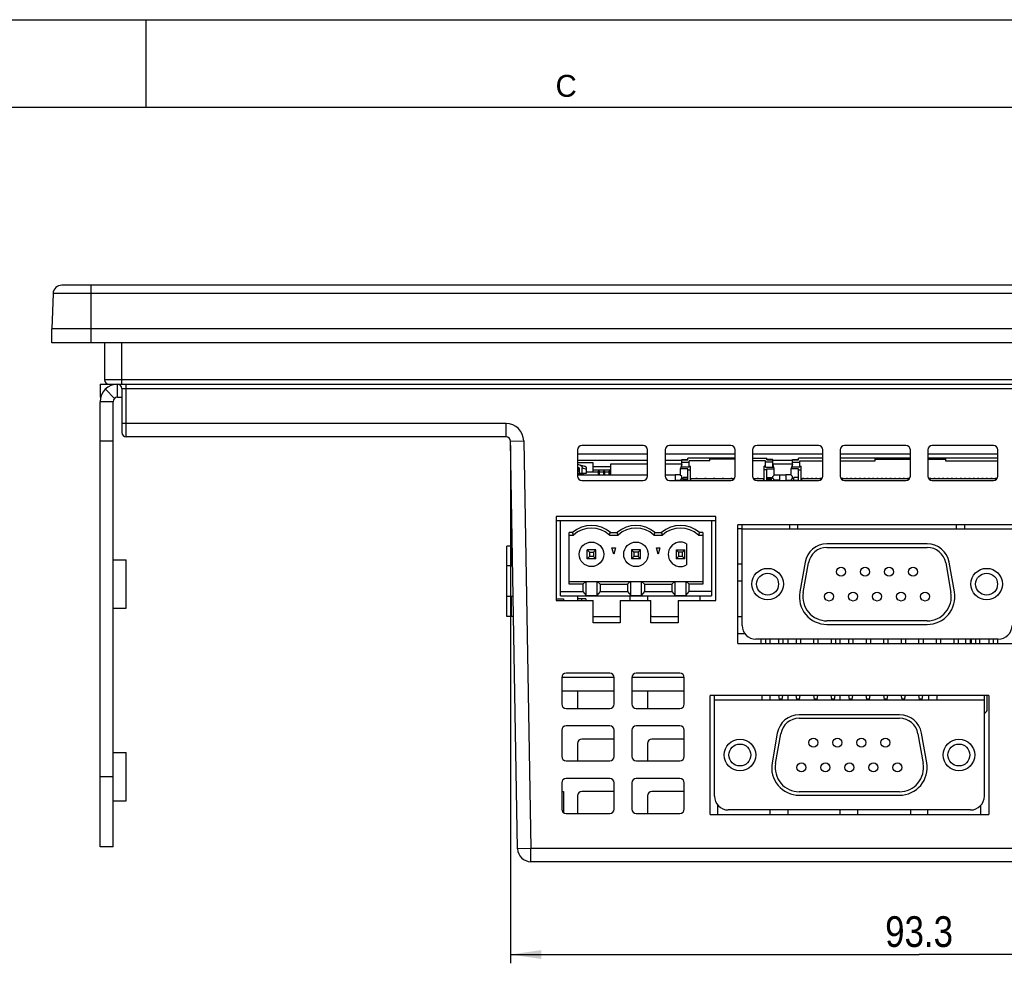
# Model space of a CAD drawing. Header units: millimetres. Extents: x 0 to 594, y 0 to 420.
# Tile 15 of 18: x 160 to 272, y 312 to 420. Entities that reach past the tile are written whole.
import ezdxf

# ---------------------------------------------------------------- set-up
doc = ezdxf.new("R2010")
doc.units = ezdxf.units.MM
doc.header["$LTSCALE"] = 32.67
doc.layers.get('0').update_dxf_attribs({"linetype": 'CONTINUOUS'})
doc.layers.add('3_ALL_AXES', color=7, linetype='CONTINUOUS')
doc.styles.get("Standard").update_dxf_attribs({"font": 'txt', "width": 0.85})
doc.styles.add('TEXTSTYLE_2', font='trium.ttf')
doc.dimstyles.new('DIMSTYLE_4', dxfattribs={"dimtxt": 3.5, "dimasz": 3.5, "dimexe": 1, "dimexo": 0.5, "dimgap": 0.875, "dimtad": 1, "dimdec": 1, "dimdsep": 46, "dimtxsty": 'STANDARD', "dimblk": '_FILLED', "dimblk1": '_FILLED', "dimblk2": '_FILLED', "dimcen": 0.09, "dimadec": 4, "dimazin": 2, "dimtp": 0.15, "dimtm": 0.15, "dimtfac": 1, "dimtdec": 1, "dimtofl": 0, "dimtmove": 0, "dimatfit": 3, "dimldrblk": '_FILLED', "dimfxl": 1, "dimtolj": 1, "dimarcsym": 0})

# ---------------------------------------------------------------- blocks, each defined once
blk = doc.blocks.new('_FILLED')
at = {"color": 0, "linetype": 'BYBLOCK'}
blk.add_solid([(0, 0), (-1, 0.143), (-1, -0.143)], dxfattribs=at)
blk = doc.blocks.new('*D6')
at = {"color": 2, "linetype": 'CONTINUOUS'}
for p, q in [((215.6, 371.41), (215.6, 312.3)), ((308.88, 371.41), (308.88, 312.3)), ((215.6, 313.3), (262.24, 313.3)), ((308.88, 313.3), (262.24, 313.3))]:
    blk.add_line(p, q, dxfattribs=at)
at = {"color": 2, "linetype": 'CONTINUOUS', "xscale": 3.5, "yscale": 3.5, "zscale": 3.5, "rotation": 180}
blk.add_blockref('_FILLED', (215.6, 313.3), dxfattribs=at)
at = {"color": 2, "linetype": 'CONTINUOUS', "xscale": 3.5, "yscale": 3.5, "zscale": 3.5}
blk.add_blockref('_FILLED', (308.88, 313.3), dxfattribs=at)
at = {"color": 2, "linetype": 'CONTINUOUS', "insert": (262.24, 317.67), "char_height": 3.5, "width": 14.625, "attachment_point": 2, "line_spacing_factor": 0.9}
blk.add_mtext('93.3', dxfattribs=at)

msp = doc.modelspace()

# ---------------------------------------------------------------- linework, layer by layer
at = {"color": 2, "linetype": 'CONTINUOUS'}
msp.add_line((0, 420), (594, 420), dxfattribs=at)
at = {"color": 7, "linetype": 'CONTINUOUS'}
for p, q in [((174, 410), (174, 420)), ((20, 410), (570.21398, 410)), ((360.10082, 389.69875), (164.3814, 389.69875)), ((163.38201, 388.73365), (163.24111, 384.69875)), ((163.24111, 383.09875), (163.24111, 384.69875)), ((361.24111, 384.69875), (163.24111, 384.69875)), ((361.24111, 383.09875), (163.24111, 383.09875)), ((169.24111, 383.09875), (169.24111, 378.89875)), ((168.74111, 378.39875), (168.74111, 376.89875)), ((168.74111, 378.39875), (355.74111, 378.39875)), ((171.24111, 377.89875), (171.24111, 372.89875)), ((168.74111, 325.59875), (168.74111, 376.39875)), ((215.10319, 372.39875), (171.74111, 372.39875)), ((216.41539, 325.37258), (215.60312, 371.90748)), ((230.74111, 371.39875), (223.74111, 371.39875)), ((240.74111, 371.39875), (233.74111, 371.39875)), ((250.74111, 371.39875), (243.74111, 371.39875)), ((260.74111, 371.39875), (253.74111, 371.39875)), ((270.74111, 371.39875), (263.74111, 371.39875)), ((223.24111, 370.89875), (223.24111, 367.89875)), ((231.24111, 370.39875), (223.24111, 370.39875)), ((231.24111, 367.89875), (231.24111, 370.89875)), ((233.24111, 370.89875), (233.24111, 367.89875)), ((241.24111, 370.39875), (233.24111, 370.39875)), ((235.84111, 369.74993), (235.84111, 369.94871)), ((241.24111, 369.94868), (235.84111, 369.94871)), ((238.34111, 369.6328), (238.34111, 369.94869)), ((241.24111, 369.83544), (238.34111, 369.83544)), ((241.24111, 367.89875), (241.24111, 370.89875)), ((243.24111, 370.89875), (243.24111, 367.89875)), ((251.24111, 370.39875), (243.24111, 370.39875)), ((243.24111, 369.94871), (244.84111, 369.94871)), ((244.84111, 369.74993), (244.84111, 369.94871)), ((248.49111, 369.74993), (248.49111, 369.94871)), ((251.24111, 369.94871), (248.49111, 369.94871)), ((251.24111, 367.89875), (251.24111, 370.89875)), ((253.24111, 370.89875), (253.24111, 367.89875)), ((261.24111, 370.39875), (253.24111, 370.39875)), ((261.24111, 369.94868), (253.24111, 369.94871)), ((257.24111, 369.6328), (257.24111, 369.94869)), ((257.24111, 369.83544), (261.24111, 369.83544)), ((261.24111, 367.89875), (261.24111, 370.89875)), ((263.24111, 370.89875), (263.24111, 367.89875)), ((271.24111, 370.39875), (263.24111, 370.39875)), ((271.24111, 369.94871), (263.24111, 369.94868)), ((263.24111, 369.83544), (265.24111, 369.83544)), ((265.24111, 369.94869), (265.24111, 369.6328)), ((271.24111, 367.89875), (271.24111, 370.89875)), ((231.24111, 369.69875), (223.24111, 369.69875)), ((223.24111, 369.44875), (224.99111, 369.44875)), ((223.24111, 369.25624), (224.03096, 369.0446)), ((223.44111, 368.84551), (223.24111, 368.89734)), ((223.44111, 368.7051), (223.24111, 368.80441)), ((223.44111, 368.64565), (223.29893, 368.68032)), ((223.30033, 368.87788), (223.44111, 368.74523)), ((223.44111, 368.84551), (223.44111, 368.24875)), ((223.78611, 368.24875), (223.78611, 368.84164)), ((224.29111, 368.24875), (224.29111, 368.70556)), ((224.99111, 369.44875), (224.99111, 368.37875)), ((224.99111, 368.99875), (227.04111, 368.99875)), ((227.04111, 368.01875), (227.04111, 369.31875)), ((227.04111, 369.31875), (231.24111, 369.31875)), ((235.14111, 369.69875), (233.24111, 369.69875)), ((233.24111, 369.31875), (235.14111, 369.31875)), ((235.14111, 369.25915), (234.99111, 368.79062)), ((234.99111, 367.99875), (234.99111, 368.79062)), ((235.84111, 368.73205), (234.99111, 368.73205)), ((235.14111, 369.78782), (235.84111, 369.78782)), ((235.14111, 368.90775), (235.14111, 369.7878)), ((235.14111, 369.51566), (235.99111, 369.51566)), ((235.99111, 368.90775), (235.14111, 368.90775)), ((235.84111, 367.39875), (235.84111, 368.73205)), ((235.99111, 368.90775), (235.99111, 369.6328)), ((238.34111, 369.6328), (235.99111, 369.6328)), ((235.99111, 369.02488), (236.14111, 369.02488)), ((236.14111, 367.39875), (236.14111, 369.02488)), ((244.69111, 369.6328), (243.24111, 369.6328)), ((244.54111, 367.39875), (244.54111, 369.02488)), ((244.69111, 369.02488), (244.54111, 369.02488)), ((244.69111, 368.90775), (244.69111, 369.6328)), ((245.54111, 369.51566), (244.69111, 369.51566)), ((244.69111, 368.90775), (245.54111, 368.90775)), ((245.54111, 369.78782), (244.84111, 369.78782)), ((244.84111, 367.39875), (244.84111, 368.73205)), ((244.84111, 368.73205), (245.69111, 368.73205)), ((245.54111, 368.90775), (245.54111, 369.7878)), ((247.79111, 369.69875), (245.54111, 369.69875)), ((245.54111, 369.31875), (247.79111, 369.31875)), ((245.69111, 368.79062), (245.54111, 369.25915)), ((245.69111, 367.99875), (245.69111, 368.79062)), ((247.79111, 369.25915), (247.64111, 368.79062)), ((247.64111, 367.99875), (247.64111, 368.79062)), ((248.49111, 368.73205), (247.64111, 368.73205)), ((247.79111, 368.90775), (247.79111, 369.78782)), ((247.79111, 369.78782), (248.49111, 369.78782)), ((247.79111, 369.51566), (248.64111, 369.51566)), ((248.64111, 368.90775), (247.79111, 368.90775)), ((248.49111, 367.40154), (248.49111, 368.73205)), ((248.64111, 368.90775), (248.64111, 369.6328)), ((248.64111, 369.6328), (251.24111, 369.6328)), ((248.64111, 369.02488), (248.79111, 369.02488)), ((248.79111, 367.40154), (248.79111, 369.02488)), ((253.24111, 369.6328), (257.24111, 369.6328)), ((265.24111, 369.6328), (271.24111, 369.6328)), ((223.24111, 368.49875), (223.44111, 368.49875)), ((223.78701, 368.14875), (223.24111, 368.14875)), ((231.24111, 368.01875), (223.24111, 368.01875)), ((223.44111, 368.24875), (224.29111, 368.24875)), ((224.29111, 368.37875), (225.61611, 368.37875)), ((224.99111, 368.63875), (227.04111, 368.63875)), ((225.61611, 368.47916), (225.61611, 368.01875)), ((225.61611, 368.47916), (225.76611, 368.47916)), ((225.76611, 368.01875), (225.76611, 368.47916)), ((225.76611, 368.37875), (226.21611, 368.37875)), ((226.21611, 368.47916), (226.21611, 368.01875)), ((226.21611, 368.47916), (226.36611, 368.47916)), ((226.36611, 368.01875), (226.36611, 368.47916)), ((226.36611, 368.37875), (226.81611, 368.37875)), ((226.81611, 368.47916), (226.81611, 368.01875)), ((226.81611, 368.47916), (226.96611, 368.47916)), ((226.96611, 368.01875), (226.96611, 368.47916)), ((226.96611, 368.37875), (227.04111, 368.37875)), ((234.39111, 368.01875), (233.24111, 368.01875)), ((234.39111, 368.04875), (234.39111, 367.44875)), ((234.94111, 368.04875), (234.39111, 368.04875)), ((235.14111, 367.84875), (234.94111, 368.04875)), ((234.99111, 368.01875), (234.97111, 368.01875)), ((234.99111, 367.44875), (235.14111, 367.64875)), ((235.14111, 367.64875), (235.14111, 367.84875)), ((235.29111, 367.42091), (235.29111, 367.75939)), ((235.84111, 367.75939), (235.29111, 367.75939)), ((235.84111, 367.55196), (235.29111, 367.55196)), ((235.84111, 368.61492), (236.14111, 368.61492)), ((236.19111, 367.39875), (236.19111, 367.61875)), ((236.19111, 367.61875), (241.15461, 367.61875)), ((236.76611, 367.61875), (236.76611, 367.64875)), ((236.91611, 367.64875), (236.76611, 367.64875)), ((236.91611, 367.64875), (236.91611, 367.61875)), ((237.76611, 367.61875), (237.76611, 367.64875)), ((237.91611, 367.64875), (237.76611, 367.64875)), ((237.91611, 367.64875), (237.91611, 367.61875)), ((238.76611, 367.61875), (238.76611, 367.64875)), ((238.91611, 367.64875), (238.76611, 367.64875)), ((238.91611, 367.64875), (238.91611, 367.61875)), ((239.76611, 367.61875), (239.76611, 367.64875)), ((239.91611, 367.64875), (239.76611, 367.64875)), ((239.91611, 367.64875), (239.91611, 367.61875)), ((240.76611, 367.61875), (240.76611, 367.64875)), ((240.91611, 367.64875), (240.76611, 367.64875)), ((240.91611, 367.64875), (240.91611, 367.61875)), ((243.32761, 367.61875), (244.49111, 367.61875)), ((243.76611, 367.61875), (243.76611, 367.64875)), ((243.91611, 367.64875), (243.76611, 367.64875)), ((243.91611, 367.64875), (243.91611, 367.61875)), ((244.49111, 367.61875), (244.49111, 367.39875)), ((244.84111, 368.61492), (244.54111, 368.61492)), ((244.84111, 367.75939), (245.39111, 367.75939)), ((245.39111, 367.55196), (244.84111, 367.55196)), ((245.39111, 367.42091), (245.39111, 367.75939)), ((245.74111, 368.04875), (245.54111, 367.84875)), ((245.54111, 367.64875), (245.54111, 367.84875)), ((245.54111, 367.64875), (245.69111, 367.44875)), ((245.71111, 368.01875), (245.69111, 368.01875)), ((245.74111, 368.04875), (246.29111, 368.04875)), ((246.29111, 368.04875), (246.29111, 367.44875)), ((247.04111, 368.01875), (246.29111, 368.01875)), ((247.04111, 368.04875), (247.04111, 367.44875)), ((247.59111, 368.04875), (247.04111, 368.04875)), ((247.79111, 367.84875), (247.59111, 368.04875)), ((247.64111, 368.01875), (247.62111, 368.01875)), ((247.64111, 367.44875), (247.79111, 367.64875)), ((247.79111, 367.64875), (247.79111, 367.84875)), ((247.94111, 367.39875), (247.94111, 367.75939)), ((248.49111, 367.75939), (247.94111, 367.75939)), ((248.49111, 368.61492), (248.79111, 368.61492)), ((248.84111, 367.39875), (248.84111, 367.61875)), ((248.84111, 367.61875), (251.15461, 367.61875)), ((248.91611, 367.61875), (248.91611, 367.64875)), ((249.06611, 367.64875), (248.91611, 367.64875)), ((249.06611, 367.64875), (249.06611, 367.61875)), ((249.41611, 367.61875), (249.41611, 367.64875)), ((249.56611, 367.64875), (249.41611, 367.64875)), ((249.56611, 367.64875), (249.56611, 367.61875)), ((249.91611, 367.61875), (249.91611, 367.64875)), ((250.06611, 367.64875), (249.91611, 367.64875)), ((250.06611, 367.64875), (250.06611, 367.61875)), ((250.41611, 367.61875), (250.41611, 367.64875)), ((250.56611, 367.64875), (250.41611, 367.64875)), ((250.56611, 367.64875), (250.56611, 367.61875)), ((250.91611, 367.61875), (250.91611, 367.64875)), ((251.06611, 367.64875), (250.91611, 367.64875)), ((251.06611, 367.64875), (251.06611, 367.61875)), ((253.32761, 367.61875), (261.15461, 367.61875)), ((253.41611, 367.61875), (253.41611, 367.64875)), ((253.56611, 367.64875), (253.41611, 367.64875)), ((253.56611, 367.64875), (253.56611, 367.61875)), ((253.91611, 367.61875), (253.91611, 367.64875)), ((254.06611, 367.64875), (253.91611, 367.64875)), ((254.06611, 367.64875), (254.06611, 367.61875)), ((254.41611, 367.61875), (254.41611, 367.64875)), ((254.56611, 367.64875), (254.41611, 367.64875)), ((254.56611, 367.64875), (254.56611, 367.61875)), ((254.91611, 367.61875), (254.91611, 367.64875)), ((255.06611, 367.64875), (254.91611, 367.64875)), ((255.06611, 367.64875), (255.06611, 367.61875)), ((255.41611, 367.61875), (255.41611, 367.64875)), ((255.56611, 367.64875), (255.41611, 367.64875)), ((255.56611, 367.64875), (255.56611, 367.61875)), ((255.91611, 367.61875), (255.91611, 367.64875)), ((256.06611, 367.64875), (255.91611, 367.64875)), ((256.06611, 367.64875), (256.06611, 367.61875)), ((256.41611, 367.61875), (256.41611, 367.64875)), ((256.56611, 367.64875), (256.41611, 367.64875)), ((256.56611, 367.64875), (256.56611, 367.61875)), ((256.91611, 367.61875), (256.91611, 367.64875)), ((257.06611, 367.64875), (256.91611, 367.64875)), ((257.06611, 367.64875), (257.06611, 367.61875)), ((257.41611, 367.61875), (257.41611, 367.64875)), ((257.56611, 367.64875), (257.41611, 367.64875)), ((257.56611, 367.64875), (257.56611, 367.61875)), ((257.91611, 367.61875), (257.91611, 367.64875)), ((258.06611, 367.64875), (257.91611, 367.64875)), ((258.06611, 367.64875), (258.06611, 367.61875)), ((258.41611, 367.61875), (258.41611, 367.64875)), ((258.56611, 367.64875), (258.41611, 367.64875)), ((258.56611, 367.64875), (258.56611, 367.61875)), ((258.91611, 367.61875), (258.91611, 367.64875)), ((259.06611, 367.64875), (258.91611, 367.64875)), ((259.06611, 367.64875), (259.06611, 367.61875)), ((259.41611, 367.61875), (259.41611, 367.64875)), ((259.56611, 367.64875), (259.41611, 367.64875)), ((259.56611, 367.64875), (259.56611, 367.61875)), ((259.91611, 367.61875), (259.91611, 367.64875)), ((260.06611, 367.64875), (259.91611, 367.64875)), ((260.06611, 367.64875), (260.06611, 367.61875)), ((260.41611, 367.61875), (260.41611, 367.64875)), ((260.56611, 367.64875), (260.41611, 367.64875)), ((260.56611, 367.64875), (260.56611, 367.61875)), ((260.91611, 367.61875), (260.91611, 367.64875)), ((261.06611, 367.64875), (260.91611, 367.64875)), ((261.06611, 367.64875), (261.06611, 367.61875)), ((263.32761, 367.61875), (271.15461, 367.61875)), ((263.41611, 367.61875), (263.41611, 367.64875)), ((263.56611, 367.64875), (263.41611, 367.64875)), ((263.56611, 367.64875), (263.56611, 367.61875)), ((263.91611, 367.61875), (263.91611, 367.64875)), ((264.06611, 367.64875), (263.91611, 367.64875)), ((264.06611, 367.64875), (264.06611, 367.61875)), ((264.41611, 367.61875), (264.41611, 367.64875)), ((264.56611, 367.64875), (264.41611, 367.64875)), ((264.56611, 367.64875), (264.56611, 367.61875)), ((264.91611, 367.61875), (264.91611, 367.64875)), ((265.06611, 367.64875), (264.91611, 367.64875)), ((265.06611, 367.64875), (265.06611, 367.61875)), ((265.41611, 367.61875), (265.41611, 367.64875)), ((265.56611, 367.64875), (265.41611, 367.64875)), ((265.56611, 367.64875), (265.56611, 367.61875)), ((265.91611, 367.61875), (265.91611, 367.64875)), ((266.06611, 367.64875), (265.91611, 367.64875)), ((266.06611, 367.64875), (266.06611, 367.61875)), ((266.41611, 367.61875), (266.41611, 367.64875)), ((266.56611, 367.64875), (266.41611, 367.64875)), ((266.56611, 367.64875), (266.56611, 367.61875)), ((266.91611, 367.61875), (266.91611, 367.64875)), ((267.06611, 367.64875), (266.91611, 367.64875)), ((267.06611, 367.64875), (267.06611, 367.61875)), ((267.41611, 367.61875), (267.41611, 367.64875)), ((267.56611, 367.64875), (267.41611, 367.64875)), ((267.56611, 367.64875), (267.56611, 367.61875)), ((267.91611, 367.61875), (267.91611, 367.64875)), ((268.06611, 367.64875), (267.91611, 367.64875)), ((268.06611, 367.64875), (268.06611, 367.61875)), ((268.41611, 367.61875), (268.41611, 367.64875)), ((268.56611, 367.64875), (268.41611, 367.64875)), ((268.56611, 367.64875), (268.56611, 367.61875)), ((268.91611, 367.61875), (268.91611, 367.64875)), ((269.06611, 367.64875), (268.91611, 367.64875)), ((269.06611, 367.64875), (269.06611, 367.61875)), ((269.41611, 367.61875), (269.41611, 367.64875)), ((269.56611, 367.64875), (269.41611, 367.64875)), ((269.56611, 367.64875), (269.56611, 367.61875)), ((269.91611, 367.61875), (269.91611, 367.64875)), ((270.06611, 367.64875), (269.91611, 367.64875)), ((270.06611, 367.64875), (270.06611, 367.61875)), ((270.41611, 367.61875), (270.41611, 367.64875)), ((270.56611, 367.64875), (270.41611, 367.64875)), ((270.56611, 367.64875), (270.56611, 367.61875)), ((270.91611, 367.61875), (270.91611, 367.64875)), ((271.06611, 367.64875), (270.91611, 367.64875)), ((271.06611, 367.64875), (271.06611, 367.61875)), ((223.74111, 367.39875), (230.74111, 367.39875)), ((233.74111, 367.39875), (240.74111, 367.39875)), ((234.39111, 367.44875), (234.41611, 367.39875)), ((234.39111, 367.44875), (234.99111, 367.44875)), ((234.99111, 367.39875), (234.99111, 367.44875)), ((235.29111, 367.42091), (234.99111, 367.42091)), ((236.19111, 367.42786), (236.14111, 367.42786)), ((243.74111, 367.39875), (250.74111, 367.39875)), ((244.54111, 367.42786), (244.49111, 367.42786)), ((245.39111, 367.42091), (245.69111, 367.42091)), ((245.69111, 367.39875), (245.69111, 367.44875)), ((246.29111, 367.44875), (245.69111, 367.44875)), ((246.26611, 367.39875), (246.29111, 367.44875)), ((247.04111, 367.44875), (247.06611, 367.39875)), ((247.04111, 367.44875), (247.64111, 367.44875)), ((247.64111, 367.39875), (247.64111, 367.44875)), ((253.74111, 367.39875), (260.74111, 367.39875)), ((263.74111, 367.39875), (270.74111, 367.39875)), ((220.80111, 363.29875), (220.80111, 353.69875)), ((239.04111, 363.29875), (220.80111, 363.29875)), ((239.04111, 353.69875), (239.04111, 363.29875)), ((220.80111, 362.84875), (239.04111, 362.84875)), ((221.30111, 354.24875), (221.30111, 362.84875)), ((238.54111, 362.84875), (238.54111, 354.24875)), ((241.54111, 348.79875), (241.54111, 362.34875)), ((242.04111, 350.87355), (242.04111, 362.34875)), ((247.44611, 362.34875), (247.44611, 361.84875)), ((248.39611, 361.84875), (248.39611, 362.34875)), ((266.49611, 361.84875), (266.49611, 362.34875)), ((267.44611, 361.84875), (267.44611, 362.34875)), ((222.30111, 355.57375), (222.30111, 361.47875)), ((222.68705, 361.47875), (222.30111, 361.47875)), ((222.30111, 361.17875), (222.8015, 361.17875)), ((226.88072, 361.17875), (227.8815, 361.17875)), ((226.99518, 361.47875), (227.76705, 361.47875)), ((231.96072, 361.17875), (232.9615, 361.17875)), ((232.07518, 361.47875), (232.84705, 361.47875)), ((237.04072, 361.17875), (237.54111, 361.17875)), ((237.54111, 361.47875), (237.15517, 361.47875)), ((237.54111, 361.47875), (237.54111, 355.57375)), ((272.85111, 361.84875), (242.04111, 361.84875)), ((215.81273, 359.89875), (215.19111, 359.89875)), ((215.69111, 359.89875), (215.69111, 357.64875)), ((227.38111, 358.97875), (227.18015, 359.72875)), ((227.18015, 359.72875), (227.58207, 359.72875)), ((227.58207, 359.72875), (227.38111, 358.97875)), ((232.46111, 358.97875), (232.26015, 359.72875)), ((232.26015, 359.72875), (232.66207, 359.72875)), ((232.66207, 359.72875), (232.46111, 358.97875)), ((235.70111, 360.19119), (235.70111, 357.76632)), ((263.17301, 360.17375), (251.71921, 360.17375)), ((251.71921, 359.76875), (263.17301, 359.76875)), ((224.34111, 358.47875), (224.34111, 359.47875)), ((224.60906, 359.21081), (224.34111, 359.47875)), ((225.34111, 359.47875), (224.34111, 359.47875)), ((224.60906, 358.7467), (224.34111, 358.47875)), ((224.60906, 359.21081), (224.60906, 358.7467)), ((224.60906, 359.21081), (225.07316, 359.21081)), ((225.07316, 358.7467), (224.60906, 358.7467)), ((225.34111, 359.47875), (225.07316, 359.21081)), ((225.07316, 359.21081), (225.07316, 358.7467)), ((225.07316, 358.7467), (225.34111, 358.47875)), ((225.34111, 358.47875), (225.34111, 359.47875)), ((229.42111, 359.47875), (229.42111, 358.47875)), ((229.42111, 359.47875), (229.68906, 359.21081)), ((230.42111, 359.47875), (229.42111, 359.47875)), ((229.42111, 358.47875), (229.68906, 358.7467)), ((229.68906, 359.21081), (229.68906, 358.7467)), ((230.15316, 359.21081), (229.68906, 359.21081)), ((230.15316, 358.7467), (229.68906, 358.7467)), ((230.42111, 359.47875), (230.15316, 359.21081)), ((230.15316, 359.21081), (230.15316, 358.7467)), ((230.15316, 358.7467), (230.42111, 358.47875)), ((230.42111, 358.47875), (230.42111, 359.47875)), ((234.50111, 359.47875), (234.50111, 358.47875)), ((234.50111, 359.47875), (234.76906, 359.21081)), ((234.50111, 359.47875), (235.50111, 359.47875)), ((234.50111, 358.47875), (234.76906, 358.7467)), ((234.76906, 359.21081), (234.76906, 358.7467)), ((235.23316, 359.21081), (234.76906, 359.21081)), ((235.23316, 358.7467), (234.76906, 358.7467)), ((235.50111, 359.47875), (235.23316, 359.21081)), ((235.23316, 358.7467), (235.23316, 359.21081)), ((235.23316, 358.7467), (235.50111, 358.47875)), ((235.50111, 358.47875), (235.50111, 359.47875)), ((170.24111, 358.34875), (171.74111, 358.34875)), ((171.74111, 352.84875), (171.74111, 358.34875)), ((225.34111, 358.47875), (224.34111, 358.47875)), ((230.42111, 358.47875), (229.42111, 358.47875)), ((235.50111, 358.47875), (234.50111, 358.47875)), ((249.2178, 358.07482), (248.61894, 354.67851)), ((249.01779, 354.60819), (249.61665, 358.00449)), ((265.27558, 358.00449), (265.87444, 354.60819)), ((266.27329, 354.67851), (265.67442, 358.07482)), ((222.30111, 355.88536), (237.54111, 355.88536)), ((223.86611, 355.57375), (222.30111, 355.57375)), ((224.1971, 355.88536), (223.86611, 355.57375)), ((223.86611, 355.57375), (223.86611, 354.74875)), ((224.23611, 354.27559), (224.23611, 355.88536)), ((225.44611, 355.88536), (225.44611, 354.27559)), ((225.81611, 355.57375), (225.48512, 355.88536)), ((225.81611, 355.57375), (225.81611, 354.74875)), ((225.81611, 355.57375), (228.94611, 355.57375)), ((229.2771, 355.88536), (228.94611, 355.57375)), ((228.94611, 355.57375), (228.94611, 354.74875)), ((229.31611, 354.27559), (229.31611, 355.88536)), ((230.52611, 355.88536), (230.52611, 354.27559)), ((230.89611, 355.57375), (230.56512, 355.88536)), ((230.89611, 355.57375), (230.89611, 354.74875)), ((230.89611, 355.57375), (234.02611, 355.57375)), ((234.3571, 355.88536), (234.02611, 355.57375)), ((234.02611, 355.57375), (234.02611, 354.74875)), ((234.39611, 354.27559), (234.39611, 355.88536)), ((235.60611, 355.88536), (235.60611, 354.27559)), ((235.97611, 355.57375), (235.64512, 355.88536)), ((235.97611, 354.74875), (235.97611, 355.57375)), ((237.54111, 355.57375), (235.97611, 355.57375)), ((215.69111, 354.14875), (215.69111, 351.89875)), ((221.30111, 354.74875), (223.86611, 354.74875)), ((221.30111, 354.24875), (238.54111, 354.24875)), ((223.86611, 354.74875), (224.23611, 354.27559)), ((224.23611, 354.27559), (225.44611, 354.27559)), ((225.81611, 354.74875), (225.44611, 354.27559)), ((225.81611, 354.74875), (228.94611, 354.74875)), ((228.94611, 354.74875), (229.31611, 354.27559)), ((229.31611, 354.27559), (230.52611, 354.27559)), ((230.89611, 354.74875), (230.52611, 354.27559)), ((230.89611, 354.74875), (234.02611, 354.74875)), ((234.02611, 354.74875), (234.39611, 354.27559)), ((234.39611, 354.27559), (235.60611, 354.27559)), ((235.60611, 354.27559), (235.97611, 354.74875)), ((238.54111, 354.74875), (235.97611, 354.74875)), ((220.80111, 353.89875), (221.64111, 353.89875)), ((220.80111, 353.69875), (225.02111, 353.69875)), ((221.64111, 353.89875), (221.64111, 353.69875)), ((224.19111, 353.89875), (223.24111, 353.89875)), ((223.69111, 353.89875), (223.69111, 353.69875)), ((225.02111, 351.16714), (225.02111, 353.69875)), ((228.12111, 353.69875), (228.12111, 351.16714)), ((228.12111, 353.69875), (231.62111, 353.69875)), ((231.62111, 351.16714), (231.62111, 353.69875)), ((234.72111, 353.69875), (234.72111, 351.16714)), ((234.72111, 353.69875), (239.04111, 353.69875)), ((170.24111, 352.84875), (171.74111, 352.84875)), ((215.95237, 351.89875), (215.19111, 351.89875)), ((228.12111, 351.16714), (225.02111, 351.16714)), ((234.72111, 351.16714), (231.62111, 351.16714)), ((263.17301, 351.38875), (251.71921, 351.38875)), ((251.71921, 350.98375), (263.17301, 350.98375)), ((271.27631, 349.29875), (243.61591, 349.29875)), ((244.19111, 349.29875), (244.19111, 348.79875)), ((244.69111, 349.29875), (244.69111, 348.79875)), ((246.19111, 349.29875), (246.19111, 348.79875)), ((246.69111, 349.29875), (246.69111, 348.79875)), ((248.19111, 349.29875), (248.19111, 348.79875)), ((248.69111, 349.29875), (248.69111, 348.79875)), ((250.19111, 349.29875), (250.19111, 348.79875)), ((250.69111, 349.29875), (250.69111, 348.79875)), ((252.19111, 349.29875), (252.19111, 348.79875)), ((252.69111, 349.29875), (252.69111, 348.79875)), ((254.19111, 349.29875), (254.19111, 348.79875)), ((254.69111, 349.29875), (254.69111, 348.79875)), ((256.19111, 349.29875), (256.19111, 348.79875)), ((256.69111, 349.29875), (256.69111, 348.79875)), ((258.19111, 349.29875), (258.19111, 348.79875)), ((258.69111, 349.29875), (258.69111, 348.79875)), ((260.19111, 349.29875), (260.19111, 348.79875)), ((260.69111, 349.29875), (260.69111, 348.79875)), ((262.19111, 349.29875), (262.19111, 348.79875)), ((262.69111, 349.29875), (262.69111, 348.79875)), ((264.19111, 349.29875), (264.19111, 348.79875)), ((264.69111, 349.29875), (264.69111, 348.79875)), ((266.19111, 349.29875), (266.19111, 348.79875)), ((266.69111, 349.29875), (266.69111, 348.79875)), ((268.19111, 349.29875), (268.19111, 348.79875)), ((268.69111, 349.29875), (268.69111, 348.79875)), ((270.19111, 349.29875), (270.19111, 348.79875)), ((270.69111, 349.29875), (270.69111, 348.79875)), ((271.24111, 348.79875), (271.24111, 349.29875)), ((226.94111, 345.39875), (221.94111, 345.39875)), ((234.94111, 345.39875), (229.94111, 345.39875)), ((221.44111, 344.94875), (227.44111, 344.94875)), ((221.44111, 344.89875), (221.44111, 341.89875)), ((227.44111, 341.89875), (227.44111, 344.89875)), ((229.44111, 344.94875), (235.44111, 344.94875)), ((229.44111, 344.89875), (229.44111, 341.89875)), ((235.44111, 341.89875), (235.44111, 344.89875)), ((227.44111, 343.34875), (221.44111, 343.34875)), ((235.44111, 343.34875), (229.44111, 343.34875)), ((238.38111, 329.29875), (238.38111, 342.84875)), ((238.88111, 331.37355), (238.88111, 342.84875)), ((244.28611, 342.84875), (244.28611, 342.34875)), ((245.23611, 342.34875), (245.23611, 342.84875)), ((246.29111, 342.44875), (246.21111, 342.84875)), ((246.59111, 342.44875), (246.67111, 342.84875)), ((248.29111, 342.44875), (248.21111, 342.84875)), ((248.59111, 342.44875), (248.67111, 342.84875)), ((250.29111, 342.44875), (250.21111, 342.84875)), ((250.59111, 342.44875), (250.67111, 342.84875)), ((252.29111, 342.44875), (252.21111, 342.84875)), ((252.59111, 342.44875), (252.67111, 342.84875)), ((254.29111, 342.44875), (254.21111, 342.84875)), ((254.59111, 342.44875), (254.67111, 342.84875)), ((256.29111, 342.44875), (256.21111, 342.84875)), ((256.59111, 342.44875), (256.67111, 342.84875)), ((258.29111, 342.44875), (258.21111, 342.84875)), ((258.59111, 342.44875), (258.67111, 342.84875)), ((260.29111, 342.44875), (260.21111, 342.84875)), ((260.59111, 342.44875), (260.67111, 342.84875)), ((262.29111, 342.44875), (262.21111, 342.84875)), ((262.59111, 342.44875), (262.67111, 342.84875)), ((263.33611, 342.34875), (263.33611, 342.84875)), ((264.28611, 342.34875), (264.28611, 342.84875)), ((269.69111, 331.37355), (269.69111, 342.84875)), ((270.19111, 342.84875), (270.19111, 329.29875)), ((269.69111, 342.34875), (238.88111, 342.34875)), ((246.59111, 342.44875), (246.29111, 342.44875)), ((248.59111, 342.44875), (248.29111, 342.44875)), ((250.59111, 342.44875), (250.29111, 342.44875)), ((252.59111, 342.44875), (252.29111, 342.44875)), ((254.59111, 342.44875), (254.29111, 342.44875)), ((256.59111, 342.44875), (256.29111, 342.44875)), ((258.59111, 342.44875), (258.29111, 342.44875)), ((260.59111, 342.44875), (260.29111, 342.44875)), ((262.59111, 342.44875), (262.29111, 342.44875)), ((221.94111, 341.39875), (226.94111, 341.39875)), ((229.94111, 341.39875), (234.94111, 341.39875)), ((260.01301, 340.67375), (248.55921, 340.67375)), ((248.55921, 340.26875), (260.01301, 340.26875)), ((221.44111, 338.89875), (221.44111, 335.89875)), ((226.94111, 339.39875), (221.94111, 339.39875)), ((227.44111, 335.89875), (227.44111, 338.89875)), ((229.44111, 338.89875), (229.44111, 335.89875)), ((234.94111, 339.39875), (229.94111, 339.39875)), ((235.44111, 335.89875), (235.44111, 338.89875)), ((246.0578, 338.57482), (245.45894, 335.17851)), ((245.85779, 335.10819), (246.45665, 338.50449)), ((262.11558, 338.50449), (262.71444, 335.10819)), ((263.11329, 335.17851), (262.51442, 338.57482)), ((170.24111, 336.34875), (171.74111, 336.34875)), ((171.74111, 330.84875), (171.74111, 336.34875)), ((221.94111, 335.39875), (226.94111, 335.39875)), ((229.94111, 335.39875), (234.94111, 335.39875)), ((221.44111, 332.89875), (221.44111, 329.89875)), ((226.94111, 333.39875), (221.94111, 333.39875)), ((227.44111, 329.89875), (227.44111, 332.89875)), ((229.44111, 332.89875), (229.44111, 329.89875)), ((234.94111, 333.39875), (229.94111, 333.39875)), ((235.44111, 329.89875), (235.44111, 332.89875)), ((221.44111, 331.89875), (221.64111, 331.89875)), ((221.64111, 331.89875), (221.64111, 329.49921)), ((260.01301, 331.88875), (248.55921, 331.88875)), ((170.24111, 330.84875), (171.74111, 330.84875)), ((248.55921, 331.48375), (260.01301, 331.48375)), ((221.94111, 329.39875), (226.94111, 329.39875)), ((229.94111, 329.39875), (234.94111, 329.39875)), ((268.11631, 329.79875), (240.45591, 329.79875)), ((255.24111, 329.29875), (255.24111, 329.79875)), ((261.24111, 329.79875), (261.24111, 329.29875)), ((263.24111, 329.29875), (263.24111, 329.79875)), ((269.24111, 330.27292), (269.24111, 329.29875)), ((170.24111, 325.59875), (168.74111, 325.59875)), ((306.56707, 323.89875), (217.91516, 323.89875))]:
    msp.add_line(p, q, dxfattribs=at)
at = {"color": 9, "linetype": 'CONTINUOUS'}
for p, q in [((167.74111, 383.09875), (167.74111, 389.69875)), ((361.10021, 388.73365), (163.38201, 388.73365)), ((171.24111, 378.39875), (171.24111, 383.09875)), ((355.24111, 378.89875), (169.24111, 378.89875)), ((170.39402, 376.75865), (169.35274, 377.83834)), ((169.99111, 378.39875), (169.99111, 378.2528)), ((170.74111, 376.89875), (170.74111, 378.39875)), ((171.24111, 377.89875), (353.24111, 377.89875)), ((171.74111, 372.39875), (171.74111, 378.39875)), ((170.24111, 376.39875), (168.74111, 376.39875)), ((215.10319, 373.89875), (171.24111, 373.89875)), ((215.10319, 372.39875), (215.10319, 373.89875)), ((170.24111, 371.89875), (168.74111, 371.89875)), ((215.60312, 371.90748), (217.10289, 371.93366)), ((217.10289, 371.93366), (217.91516, 325.39875)), ((223.78611, 368.84164), (224.29111, 368.70556)), ((235.14111, 369.74993), (235.84111, 369.74993)), ((244.84111, 369.74993), (245.54111, 369.74993)), ((247.79111, 369.74993), (248.49111, 369.74993)), ((236.19111, 367.56589), (236.14111, 367.56589)), ((244.54111, 367.56589), (244.49111, 367.56589)), ((248.84111, 367.56589), (248.79111, 367.56589)), ((235.29111, 367.44875), (235.84111, 367.44875)), ((244.84111, 367.44875), (245.39111, 367.44875)), ((248.49111, 367.41268), (247.94111, 367.41268)), ((170.24111, 333.59875), (168.74111, 333.59875)), ((217.91516, 325.39875), (216.41539, 325.37258)), ((217.91516, 323.89875), (217.91516, 325.39875)), ((306.56707, 325.39875), (217.91516, 325.39875))]:
    msp.add_line(p, q, dxfattribs=at)
at = {"color": 3, "linetype": 'CONTINUOUS'}
for p, q in [((168.74111, 376.89875), (168.80548, 376.89875)), ((170.74111, 376.89875), (171.24111, 376.89875)), ((170.24111, 325.59875), (170.24111, 376.39875)), ((215.19111, 351.89875), (215.19111, 359.89875)), ((215.852, 357.64875), (215.19111, 357.64875)), ((215.9131, 354.14875), (215.19111, 354.14875)), ((224.19111, 353.89875), (224.19111, 353.69875))]:
    msp.add_line(p, q, dxfattribs=at)
at = {"color": 7, "linetype": 'CONTINUOUS'}
for centre, radius in [((224.84111, 358.97875), 1.4), ((229.92111, 358.97875), 1.4), ((253.33611, 356.98875), 0.508), ((256.07611, 356.98875), 0.508), ((258.81611, 356.98875), 0.508), ((261.55611, 356.98875), 0.508), ((269.94611, 355.57875), 1.8), ((269.94611, 355.57875), 1.25), ((251.96611, 354.15875), 0.508), ((254.70611, 354.15875), 0.508), ((257.44611, 354.15875), 0.508), ((260.18611, 354.15875), 0.508), ((262.92611, 354.15875), 0.508), ((250.17611, 337.48875), 0.508), ((252.91611, 337.48875), 0.508), ((255.65611, 337.48875), 0.508), ((258.39611, 337.48875), 0.508), ((266.78611, 336.07875), 1.8), ((266.78611, 336.07875), 1.25), ((248.80611, 334.65875), 0.508), ((251.54611, 334.65875), 0.508), ((254.28611, 334.65875), 0.508), ((257.02611, 334.65875), 0.508), ((259.76611, 334.65875), 0.508)]:
    msp.add_circle(centre, radius, dxfattribs=at)
for centre, radius, start, end in [((164.3814, 388.69875), 1, 90, 178), ((169.74111, 378.89875), 0.5, 180, 270), ((170.74111, 376.39875), 2, 90, 180), ((170.74111, 377.89875), 0.5, 0, 90), ((171.74111, 372.89875), 0.5, 180, 270), ((215.10319, 371.89875), 0.5, 1, 90), ((223.74111, 370.89875), 0.5, 90, 180), ((230.74111, 370.89875), 0.5, 0, 90), ((233.74111, 370.89875), 0.5, 90, 180), ((240.74111, 370.89875), 0.5, 0, 90), ((243.74111, 370.89875), 0.5, 90, 180), ((250.74111, 370.89875), 0.5, 0, 90), ((253.74111, 370.89875), 0.5, 90, 180), ((260.74111, 370.89875), 0.5, 0, 90), ((263.74111, 370.89875), 0.5, 90, 180), ((270.74111, 370.89875), 0.5, 0, 90), ((223.94011, 368.70556), 0.351, 0, 75), ((223.74111, 367.89875), 0.5, 180, 270), ((223.78701, 368.44875), 0.3, 270, 318.1075073), ((230.74111, 367.89875), 0.5, 270, 360), ((233.74111, 367.89875), 0.5, 180, 270), ((240.74111, 367.89875), 0.5, 270, 360), ((243.74111, 367.89875), 0.5, 180, 270), ((250.74111, 367.89875), 0.5, 270, 360), ((253.74111, 367.89875), 0.5, 180, 270), ((260.74111, 367.89875), 0.5, 270, 360), ((263.74111, 367.89875), 0.5, 180, 270), ((270.74111, 367.89875), 0.5, 270, 360), ((224.84111, 358.97875), 3.3, 49.2509456, 130.7490544), ((224.84111, 358.97875), 3, 47.1665719, 132.8334281), ((229.92111, 358.97875), 3.3, 49.2509456, 130.7490544), ((229.92111, 358.97875), 3, 47.1665719, 132.8334281), ((235.00111, 358.97875), 3.3, 49.2509456, 130.7490544), ((235.00111, 358.97875), 3, 47.1665719, 132.8334281), ((235.00111, 358.97875), 1.4, 60, 300), ((251.71921, 357.63375), 2.54, 90, 170), ((251.71921, 357.63375), 2.135, 90, 170), ((263.17301, 357.63375), 2.54, 10, 90), ((263.17301, 357.63375), 2.135, 10, 90), ((251.71921, 354.13185), 3.1481, 170, 270), ((251.71921, 354.13185), 2.7431, 170, 270), ((263.17301, 354.13185), 3.1481, 270, 10), ((263.17301, 354.13185), 2.7431, 270, 10), ((243.61591, 350.87355), 1.5748, 180, 270), ((271.27631, 350.87355), 1.5748, 270, 360), ((221.94111, 344.89875), 0.5, 90, 180), ((226.94111, 344.89875), 0.5, 0, 90), ((229.94111, 344.89875), 0.5, 90, 180), ((234.94111, 344.89875), 0.5, 0, 90), ((221.94111, 341.89875), 0.5, 180, 270), ((226.94111, 341.89875), 0.5, 270, 360), ((229.94111, 341.89875), 0.5, 180, 270), ((234.94111, 341.89875), 0.5, 270, 360), ((248.55921, 338.13375), 2.54, 90, 170), ((260.01301, 338.13375), 2.54, 10, 90), ((248.55921, 338.13375), 2.135, 90, 170), ((260.01301, 338.13375), 2.135, 10, 90), ((221.94111, 338.89875), 0.5, 90, 180), ((226.94111, 338.89875), 0.5, 0, 90), ((229.94111, 338.89875), 0.5, 90, 180), ((234.94111, 338.89875), 0.5, 0, 90), ((221.94111, 335.89875), 0.5, 180, 270), ((226.94111, 335.89875), 0.5, 270, 360), ((229.94111, 335.89875), 0.5, 180, 270), ((234.94111, 335.89875), 0.5, 270, 360), ((248.55921, 334.63185), 3.1481, 170, 270), ((248.55921, 334.63185), 2.7431, 170, 270), ((260.01301, 334.63185), 3.1481, 270, 10), ((260.01301, 334.63185), 2.7431, 270, 10), ((221.94111, 332.89875), 0.5, 90, 180), ((226.94111, 332.89875), 0.5, 0, 90), ((229.94111, 332.89875), 0.5, 90, 180), ((234.94111, 332.89875), 0.5, 0, 90), ((240.45591, 331.37355), 1.5748, 180, 270), ((268.11631, 331.37355), 1.5748, 270, 360), ((221.94111, 329.89875), 0.5, 180, 270), ((226.94111, 329.89875), 0.5, 270, 360), ((229.94111, 329.89875), 0.5, 180, 270), ((234.94111, 329.89875), 0.5, 270, 360), ((217.91516, 325.39875), 1.5, 181, 270)]:
    msp.add_arc(centre, radius, start, end, dxfattribs=at)
at = {"color": 3, "linetype": 'CONTINUOUS'}
msp.add_arc((170.74111, 376.39875), 0.5, 90, 180, dxfattribs=at)
at = {"color": 9, "linetype": 'CONTINUOUS'}
msp.add_arc((215.10319, 371.89875), 2, 1, 90, dxfattribs=at)
at = {"color": 7, "linetype": 'CONTINUOUS'}
for points, knots in [([(223.29894, 368.68034), (223.31583, 368.66836), (223.34261, 368.63257), (223.3428, 368.56637), (223.30436, 368.51247), (223.26181, 368.49875), (223.24111, 368.49875)], [0, 0, 0, 0, 0.250107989, 0.500001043, 0.749893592, 1, 1, 1, 1]), ([(222.8015, 361.17875), (222.79171, 361.20372), (222.75288, 361.30347), (222.71497, 361.40356), (222.68705, 361.47875)], [0, 0, 0, 0, 0.250606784, 1, 1, 1, 1]), ([(226.88072, 361.17875), (226.89052, 361.20373), (226.92934, 361.30347), (226.96725, 361.40356), (226.99517, 361.47875)], [0, 0, 0, 0, 0.25060864, 1, 1, 1, 1]), ([(227.8815, 361.17875), (227.87171, 361.20372), (227.83288, 361.30347), (227.79497, 361.40356), (227.76705, 361.47875)], [0, 0, 0, 0, 0.250606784, 1, 1, 1, 1]), ([(232.07517, 361.47875), (232.06588, 361.45373), (232.02842, 361.35347), (231.99006, 361.25354), (231.96072, 361.17875)], [0, 0, 0, 0, 0.249405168, 1, 1, 1, 1]), ([(232.9615, 361.17875), (232.95171, 361.20372), (232.91288, 361.30347), (232.87497, 361.40356), (232.84705, 361.47875)], [0, 0, 0, 0, 0.250606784, 1, 1, 1, 1]), ([(237.15517, 361.47875), (237.14588, 361.45373), (237.10842, 361.35347), (237.07006, 361.25354), (237.04072, 361.17875)], [0, 0, 0, 0, 0.249405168, 1, 1, 1, 1])]:
    msp.add_open_spline(points, degree=3, knots=knots, dxfattribs=at)
msp.add_open_spline([(223.5267, 369.17972), (223.59913, 369.16024), (223.73498, 369.07098), (223.78604, 368.91665), (223.78611, 368.84164)], degree=3, dxfattribs=at)
at = {"layer": '3_ALL_AXES', "color": 7, "linetype": 'CONTINUOUS'}
for p, q in [((273.35111, 362.34875), (241.54111, 362.34875)), ((242.04111, 361.89875), (241.54111, 361.89875)), ((241.54111, 357.89875), (242.04111, 357.89875)), ((242.04111, 355.89875), (241.54111, 355.89875)), ((223.24111, 354.24875), (223.24111, 353.69875)), ((229.24111, 353.69875), (229.24111, 354.24875)), ((231.24111, 354.24875), (231.24111, 353.69875)), ((237.24111, 353.69875), (237.24111, 354.24875)), ((225.02111, 351.89875), (228.12111, 351.89875)), ((231.74111, 351.89875), (234.72111, 351.89875)), ((241.54111, 351.89875), (242.04111, 351.89875)), ((242.37946, 349.89875), (241.54111, 349.89875)), ((241.54111, 348.79875), (273.35111, 348.79875)), ((245.24111, 348.79875), (245.24111, 349.29875)), ((247.24111, 349.29875), (247.24111, 348.79875)), ((253.24111, 348.79875), (253.24111, 349.29875)), ((267.54881, 349.29875), (267.54881, 348.79875)), ((268.1192, 348.79875), (268.1192, 349.29875)), ((269.16938, 348.79875), (269.16938, 349.29875)), ((223.24111, 343.34875), (223.24111, 341.39875)), ((231.24111, 343.34875), (231.24111, 341.39875)), ((270.19111, 342.84875), (238.38111, 342.84875)), ((245.24111, 342.34875), (245.24111, 342.84875)), ((247.24111, 342.84875), (247.24111, 342.34875)), ((253.24111, 342.34875), (253.24111, 342.84875)), ((270.01978, 341.31428), (270.01978, 342.84875)), ((223.24111, 337.39875), (223.24111, 335.39875)), ((227.44111, 337.89875), (223.74111, 337.89875)), ((231.24111, 337.39875), (231.24111, 335.39875)), ((235.44111, 337.89875), (231.74111, 337.89875)), ((227.44111, 331.89875), (223.74111, 331.89875)), ((235.44111, 331.89875), (231.74111, 331.89875)), ((223.24111, 331.39875), (223.24111, 329.39875)), ((231.24111, 331.39875), (231.24111, 329.39875)), ((239.24111, 330.37263), (239.24111, 329.29875)), ((245.24111, 329.29875), (245.24111, 329.79875)), ((247.24111, 329.79875), (247.24111, 329.29875)), ((253.24111, 329.29875), (253.24111, 329.79875)), ((238.38111, 329.29875), (270.19111, 329.29875))]:
    msp.add_line(p, q, dxfattribs=at)
for centre, radius in [((244.94611, 355.57875), 1.8), ((244.94611, 355.57875), 1.25), ((241.78611, 336.07875), 1.8), ((241.78611, 336.07875), 1.25)]:
    msp.add_circle(centre, radius, dxfattribs=at)
for centre, radius, start, end in [((231.74111, 352.39875), 0.5, 256.0812915, 270), ((269.52676, 341.31428), 0.49302, 289.5303906, 360), ((223.74111, 337.39875), 0.5, 90, 180), ((231.74111, 337.39875), 0.5, 90, 180), ((223.74111, 331.39875), 0.5, 90, 180), ((231.74111, 331.39875), 0.5, 90, 180)]:
    msp.add_arc(centre, radius, start, end, dxfattribs=at)

# ---------------------------------------------------------------- texts
at = {"color": 2, "linetype": 'CONTINUOUS', "insert": (221.95204, 413.69835), "char_height": 2.5, "width": 2.5, "attachment_point": 2, "line_spacing_factor": 0.9, "style": 'TEXTSTYLE_2'}
msp.add_mtext('C', dxfattribs=at)

# ---------------------------------------------------------------- dimensions: what is measured, and where the dimension line sits
at = {"color": 2, "linetype": 'CONTINUOUS'}
dim = msp.add_linear_dim(base=(308.87911, 313.29855), p1=(215.60312, 371.90748), p2=(308.87911, 371.90748), dimstyle='DIMSTYLE_4', dxfattribs=at)
dim.commit()
dim.dimension.update_dxf_attribs({"geometry": '*D6', "text_midpoint": (261.74111, 313.29855), "dimtype": 160})

doc.saveas('drawing.dxf')
